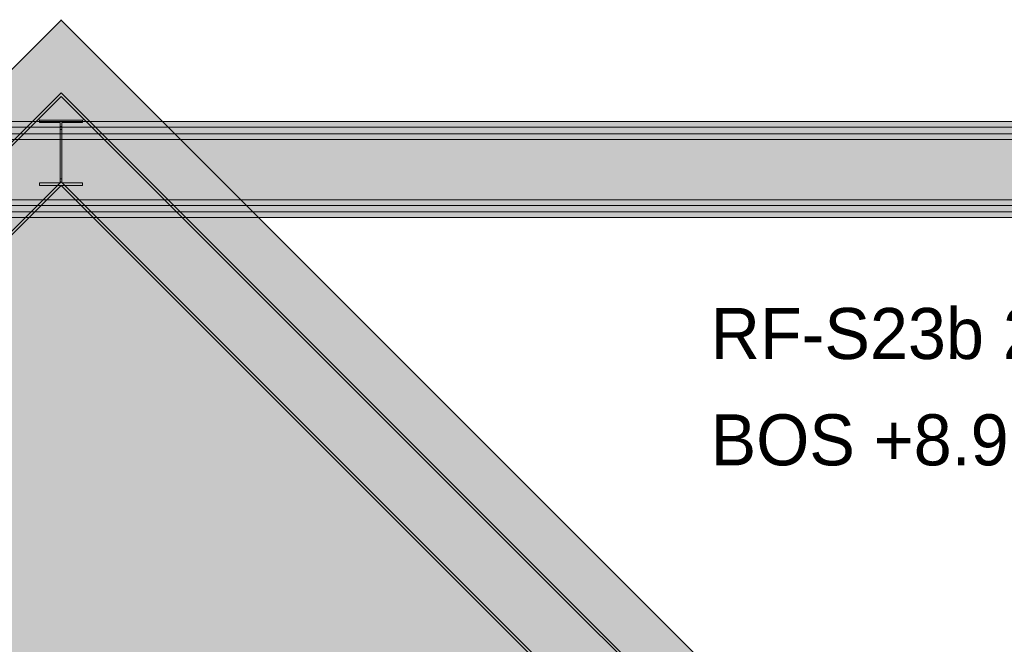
# Model space of a CAD drawing. Header units: millimetres. Extents: x -2119 to 20631, y -2973 to 10107.
# Tile 18 of 32: x 9349 to 12410, y 7865 to 9807. Entities that reach past the tile are written whole.
import ezdxf

# ---------------------------------------------------------------- set-up
doc = ezdxf.new("R2010")
doc.units = ezdxf.units.MM
for name, color, linetype in [('FILL-WHITE', 7, 'Continuous'), ('LINE-CORE', 7, 'Continuous'), ('TEXT-INK', 7, 'Continuous')]:
    doc.layers.add(name, color=color, linetype=linetype)

msp = doc.modelspace()

# ---------------------------------------------------------------- hatches: boundary and pattern name
at = {"layer": 'FILL-WHITE', "true_color": 0xffffff}
h = msp.add_hatch(color=256, dxfattribs=at)
h.dxf.hatch_style = 1
h.paths.add_polyline_path([(9478, 9805.3), (12447.3, 6836), (12447.3, 3557.6), (11696, 3557.6), (11696, 6275), (10662, 6275), (10662, 6350), (10651.9, 6511.1), (10621.7, 6669.4), (10571.9, 6822.2), (10503.4, 6967), (10417.4, 7101.2), (10315.4, 7222.6), (10199, 7329), (10070.3, 7418.7), (9931.4, 7490.1), (9784.8, 7541.9), (9633, 7573.4), (9478.5, 7584), (9324, 7573.4), (9172.2, 7541.9), (9025.6, 7490.1), (8886.8, 7418.7), (8758, 7329), (8641.6, 7222.6), (8539.6, 7101.2), (8453.6, 6967), (8385.1, 6822.2), (8335.3, 6669.4), (8305.1, 6511.1), (8295, 6350), (8295, 6275), (7261, 6275), (7261, 3557.6), (6508.8, 3557.6), (6508.8, 6836.1)])
h = msp.add_hatch(color=256, dxfattribs=at)
h.dxf.hatch_style = 1
h.paths.add_polyline_path([(9478, 9805.3), (12447.3, 6836), (12447.3, 3557.6), (11696, 3557.6), (11696, 6275), (10662, 6275), (10662, 6350), (10651.9, 6511.1), (10621.7, 6669.4), (10571.9, 6822.2), (10503.4, 6967), (10417.4, 7101.2), (10315.4, 7222.6), (10199, 7329), (10070.3, 7418.7), (9931.4, 7490.1), (9784.8, 7541.9), (9633, 7573.4), (9478.5, 7584), (9324, 7573.4), (9172.2, 7541.9), (9025.6, 7490.1), (8886.8, 7418.7), (8758, 7329), (8641.6, 7222.6), (8539.6, 7101.2), (8453.6, 6967), (8385.1, 6822.2), (8335.3, 6669.4), (8305.1, 6511.1), (8295, 6350), (8295, 6275), (7261, 6275), (7261, 3557.6), (6508.8, 3557.6), (6508.8, 6836.1)])
h = msp.add_hatch(color=256, dxfattribs=at)
h.dxf.hatch_style = 1
h.paths.add_polyline_path([(9477.5, 9806.8), (9477.5, 9806.8), (9477.5, 9806.8), (9477.5, 9806.8), (9477.5, 9806.8), (9477.5, 9806.8), (9477.6, 9806.8), (9477.6, 9806.8), (9477.6, 9806.8), (9477.6, 9806.8), (9477.6, 9806.9), (9477.6, 9806.9), (9477.6, 9806.9), (9477.6, 9806.9), (9477.7, 9806.9), (9477.7, 9806.9), (9477.9, 9806.9), (9477.9, 9806.9), (9477.9, 9806.9), (9477.9, 9806.9), (9478, 9806.9), (9478, 9806.9), (9478.1, 9806.9), (9478.1, 9806.9), (9478.1, 9806.9), (9478.1, 9806.9), (9478.3, 9806.9), (9478.3, 9806.9), (9478.4, 9806.9), (9478.4, 9806.9), (9478.4, 9806.8), (9478.4, 9806.8), (9478.5, 9806.8), (9478.5, 9806.8), (9478.5, 9806.8), (9478.5, 9806.8), (9478.5, 9806.8), (9478.5, 9806.8), (9478, 9805.3)])
h = msp.add_hatch(color=256, dxfattribs=at)
h.dxf.hatch_style = 1
h.paths.add_polyline_path([(9477.5, 9806.8), (9477.5, 9806.8), (9477.5, 9806.8), (9477.5, 9806.8), (9477.5, 9806.8), (9477.5, 9806.8), (9477.6, 9806.8), (9477.6, 9806.8), (9477.6, 9806.8), (9477.6, 9806.8), (9477.6, 9806.9), (9477.6, 9806.9), (9477.6, 9806.9), (9477.6, 9806.9), (9477.7, 9806.9), (9477.7, 9806.9), (9477.9, 9806.9), (9477.9, 9806.9), (9477.9, 9806.9), (9477.9, 9806.9), (9478, 9806.9), (9478, 9806.9), (9478.1, 9806.9), (9478.1, 9806.9), (9478.1, 9806.9), (9478.1, 9806.9), (9478.3, 9806.9), (9478.3, 9806.9), (9478.4, 9806.9), (9478.4, 9806.9), (9478.4, 9806.8), (9478.4, 9806.8), (9478.5, 9806.8), (9478.5, 9806.8), (9478.5, 9806.8), (9478.5, 9806.8), (9478.5, 9806.8), (9478.5, 9806.8), (9478, 9805.3)])
h = msp.add_hatch(color=256, dxfattribs=at)
h.dxf.hatch_style = 1
h.paths.add_polyline_path([(6471.3, 6572.5), (9478, 9579.2), (12840.7, 6216.5), (12835.2, 6211), (9478, 9568.1), (6476.8, 6567), (6471.3, 6572.5)])
h = msp.add_hatch(color=256, dxfattribs=at)
h.dxf.hatch_style = 1
h.paths.add_polyline_path([(6471.3, 6572.5), (9478, 9579.2), (12840.7, 6216.5), (12835.2, 6211), (9478, 9568.1), (6476.8, 6567), (6471.3, 6572.5)])
h = msp.add_hatch(color=256, dxfattribs=at)
h.dxf.hatch_style = 1
h.paths.add_polyline_path([(9478, 9568.1), (12835.2, 6211), (12835.2, 6211), (12702.5, 6078.3), (9478, 9302.8), (6609.5, 6434.3), (6476.8, 6567)])
h = msp.add_hatch(color=256, dxfattribs=at)
h.dxf.hatch_style = 1
h.paths.add_polyline_path([(9478, 9568.1), (12835.2, 6211), (12835.2, 6211), (12702.5, 6078.3), (9478, 9302.8), (6609.5, 6434.3), (6476.8, 6567)])
h = msp.add_hatch(color=256, dxfattribs=at)
h.dxf.hatch_style = 1
h.paths.add_polyline_path([(6372.5, 9490), (12583.5, 9490), (12583.5, 9490), (12583.5, 9472.7), (6372.5, 9472.7), (6372.5, 9472.7)])
h = msp.add_hatch(color=256, dxfattribs=at)
h.dxf.hatch_style = 1
h.paths.add_polyline_path([(6372.5, 9490), (12583.5, 9490), (12583.5, 9472.7), (6372.5, 9472.7)])
h = msp.add_hatch(color=256, dxfattribs=at)
h.dxf.hatch_style = 1
h.paths.add_polyline_path([(9409.8, 9495.2), (9409.8, 9495.2), (9411.4, 9495), (9409.8, 9495.1)])
h = msp.add_hatch(color=256, dxfattribs=at)
h.dxf.hatch_style = 1
h.paths.add_polyline_path([(9411.4, 9299.6), (9475.1, 9299.6), (9475.1, 9475), (9475.1, 9475), (9475.1, 9487.2), (9411.4, 9487.2), (9411.4, 9495), (9544.6, 9495), (9544.6, 9487.2), (9480.9, 9487.2), (9480.9, 9311.8), (9480.9, 9311.8), (9480.9, 9299.6), (9544.6, 9299.6), (9544.6, 9291.8), (9411.4, 9291.8)])
h = msp.add_hatch(color=256, dxfattribs=at)
h.dxf.hatch_style = 1
h.paths.add_polyline_path([(9544.6, 9495), (9544.6, 9487.2), (9480.9, 9487.2), (9480.9, 9466), (9480.9, 9466), (9480.9, 9299.6), (9544.6, 9299.6), (9544.6, 9291.8), (9411.4, 9291.8), (9411.4, 9299.6), (9475.1, 9299.6), (9475.1, 9487.2), (9411.4, 9487.2), (9411.4, 9495)])
h = msp.add_hatch(color=256, dxfattribs=at)
h.dxf.hatch_style = 1
h.paths.add_polyline_path([(9546.2, 9495.2), (9546.2, 9495.2), (9546.2, 9495.1), (9544.6, 9495), (9544.6, 9495)])
h = msp.add_hatch(color=256, dxfattribs=at)
h.dxf.hatch_style = 1
h.paths.add_polyline_path([(6372.5, 9472.7), (12583.5, 9472.7), (12583.5, 9472.7), (12583.5, 9247), (6372.5, 9247), (6372.5, 9247)])
h = msp.add_hatch(color=256, dxfattribs=at)
h.dxf.hatch_style = 1
h.paths.add_polyline_path([(6372.5, 9472.7), (12583.5, 9472.7), (12583.5, 9247), (12583.5, 9247), (6372.5, 9247), (6372.5, 9472.7)])
h = msp.add_hatch(color=256, dxfattribs=at)
h.dxf.hatch_style = 1
h.paths.add_polyline_path([(9475.1, 9299.6), (9475.1, 9466), (9475.1, 9466), (9480.9, 9466), (9480.9, 9299.6), (9544.6, 9299.6), (9544.6, 9291.8), (9411.4, 9291.8), (9411.4, 9299.6)])
h = msp.add_hatch(color=256, dxfattribs=at)
h.dxf.hatch_style = 1
h.paths.add_polyline_path([(9475.1, 9311.8), (9475.1, 9475), (9480.9, 9475), (9480.9, 9475), (9480.9, 9311.8), (9475.1, 9311.8)])
h = msp.add_hatch(color=256, dxfattribs=at)
h.dxf.hatch_style = 1
h.paths.add_polyline_path([(6372.5, 9452), (12583.5, 9452), (12583.5, 9452), (12583.5, 9434.7), (6372.5, 9434.7), (6372.5, 9434.7)])
h = msp.add_hatch(color=256, dxfattribs=at)
h.dxf.hatch_style = 1
h.paths.add_polyline_path([(6372.5, 9452), (12583.5, 9452), (12583.5, 9434.7), (6372.5, 9434.7)])
h = msp.add_hatch(color=256, dxfattribs=at)
h.dxf.hatch_style = 1
h.paths.add_polyline_path([(6372.5, 9434.7), (12583.5, 9434.7), (12583.5, 9434.7), (12583.5, 9209), (6372.5, 9209), (6372.5, 9209)])
h = msp.add_hatch(color=256, dxfattribs=at)
h.dxf.hatch_style = 1
h.paths.add_polyline_path([(6372.5, 9434.7), (12583.5, 9434.7), (12583.5, 9209), (12583.5, 9209), (6372.5, 9209), (6372.5, 9434.7)])
h = msp.add_hatch(color=256, dxfattribs=at)
h.dxf.hatch_style = 1
h.paths.add_polyline_path([(6609.5, 6434.3), (9478, 9302.8), (12702.5, 6078.3), (12697, 6072.8), (9478, 9291.8), (6615, 6428.8), (6609.5, 6434.3)])
h = msp.add_hatch(color=256, dxfattribs=at)
h.dxf.hatch_style = 1
h.paths.add_polyline_path([(6609.5, 6434.3), (9478, 9302.8), (12702.5, 6078.3), (12697, 6072.8), (9478, 9291.8), (6615, 6428.8), (6609.5, 6434.3)])
h = msp.add_hatch(color=256, dxfattribs=at)
h.dxf.hatch_style = 1
h.paths.add_polyline_path([(6372.5, 9247), (12583.5, 9247), (12583.5, 9247), (12583.5, 9229.7), (6372.5, 9229.7), (6372.5, 9229.7)])
h = msp.add_hatch(color=256, dxfattribs=at)
h.dxf.hatch_style = 1
h.paths.add_polyline_path([(6372.5, 9247), (12583.5, 9247), (12583.5, 9229.7), (6372.5, 9229.7)])
h = msp.add_hatch(color=256, dxfattribs=at)
h.dxf.hatch_style = 1
h.paths.add_polyline_path([(6372.5, 9209), (12583.5, 9209), (12583.5, 9209), (12583.5, 9191.7), (6372.5, 9191.7), (6372.5, 9191.7)])
h = msp.add_hatch(color=256, dxfattribs=at)
h.dxf.hatch_style = 1
h.paths.add_polyline_path([(6372.5, 9209), (12583.5, 9209), (12583.5, 9191.7), (6372.5, 9191.7)])

# ---------------------------------------------------------------- linework, layer by layer
at = {"layer": 'LINE-CORE', "lineweight": 5}
msp.add_lwpolyline([(6508.8, 3557.6), (6508.8, 6836.1), (9478, 9805.3), (12447.3, 6836)], dxfattribs=at)
msp.add_lwpolyline([(6508.8, 3557.6), (6508.8, 6836.1), (9478, 9805.3), (12447.3, 6836)], dxfattribs=at)
for points in [[(9477.5, 9806.8), (9477.5, 9806.8), (9477.5, 9806.8), (9477.5, 9806.8), (9477.5, 9806.8), (9477.5, 9806.8), (9477.6, 9806.8), (9477.6, 9806.8), (9477.6, 9806.8), (9477.6, 9806.8), (9477.6, 9806.9), (9477.6, 9806.9), (9477.6, 9806.9), (9477.6, 9806.9), (9477.7, 9806.9), (9477.7, 9806.9), (9477.9, 9806.9), (9477.9, 9806.9), (9477.9, 9806.9), (9477.9, 9806.9), (9478, 9806.9), (9478, 9806.9), (9478.1, 9806.9), (9478.1, 9806.9), (9478.1, 9806.9), (9478.1, 9806.9), (9478.3, 9806.9), (9478.3, 9806.9), (9478.4, 9806.9), (9478.4, 9806.9), (9478.4, 9806.8), (9478.4, 9806.8), (9478.5, 9806.8), (9478.5, 9806.8), (9478.5, 9806.8), (9478.5, 9806.8), (9478.5, 9806.8), (9478.5, 9806.8), (9478, 9805.3)], [(9477.5, 9806.8), (9477.5, 9806.8), (9477.5, 9806.8), (9477.5, 9806.8), (9477.5, 9806.8), (9477.5, 9806.8), (9477.6, 9806.8), (9477.6, 9806.8), (9477.6, 9806.8), (9477.6, 9806.8), (9477.6, 9806.9), (9477.6, 9806.9), (9477.6, 9806.9), (9477.6, 9806.9), (9477.7, 9806.9), (9477.7, 9806.9), (9477.9, 9806.9), (9477.9, 9806.9), (9477.9, 9806.9), (9477.9, 9806.9), (9478, 9806.9), (9478, 9806.9), (9478.1, 9806.9), (9478.1, 9806.9), (9478.1, 9806.9), (9478.1, 9806.9), (9478.3, 9806.9), (9478.3, 9806.9), (9478.4, 9806.9), (9478.4, 9806.9), (9478.4, 9806.8), (9478.4, 9806.8), (9478.5, 9806.8), (9478.5, 9806.8), (9478.5, 9806.8), (9478.5, 9806.8), (9478.5, 9806.8), (9478.5, 9806.8), (9478, 9805.3)], [(6471.3, 6572.5), (9478, 9579.2), (12840.7, 6216.5), (12835.2, 6211), (9478, 9568.1), (6476.8, 6567), (6471.3, 6572.5)], [(6471.3, 6572.5), (9478, 9579.2), (12840.7, 6216.5), (12835.2, 6211), (9478, 9568.1), (6476.8, 6567), (6471.3, 6572.5)], [(9478, 9568.1), (12835.2, 6211), (12835.2, 6211), (12702.5, 6078.3), (9478, 9302.8), (6609.5, 6434.3), (6476.8, 6567)], [(9478, 9568.1), (12835.2, 6211), (12835.2, 6211), (12702.5, 6078.3), (9478, 9302.8), (6609.5, 6434.3), (6476.8, 6567)], [(6372.5, 9490), (12583.5, 9490), (12583.5, 9490), (12583.5, 9472.7), (6372.5, 9472.7), (6372.5, 9472.7)], [(6372.5, 9490), (12583.5, 9490), (12583.5, 9472.7), (6372.5, 9472.7)], [(9409.8, 9495.2), (9409.8, 9495.2), (9411.4, 9495), (9409.8, 9495.1)], [(9411.4, 9299.6), (9475.1, 9299.6), (9475.1, 9475), (9475.1, 9475), (9475.1, 9487.2), (9411.4, 9487.2), (9411.4, 9495), (9544.6, 9495), (9544.6, 9487.2), (9480.9, 9487.2), (9480.9, 9311.8), (9480.9, 9311.8), (9480.9, 9299.6), (9544.6, 9299.6), (9544.6, 9291.8), (9411.4, 9291.8)], [(9544.6, 9495), (9544.6, 9487.2), (9480.9, 9487.2), (9480.9, 9466), (9480.9, 9466), (9480.9, 9299.6), (9544.6, 9299.6), (9544.6, 9291.8), (9411.4, 9291.8), (9411.4, 9299.6), (9475.1, 9299.6), (9475.1, 9487.2), (9411.4, 9487.2), (9411.4, 9495)], [(9546.2, 9495.2), (9546.2, 9495.2), (9546.2, 9495.1), (9544.6, 9495), (9544.6, 9495)], [(6372.5, 9472.7), (12583.5, 9472.7), (12583.5, 9472.7), (12583.5, 9247), (6372.5, 9247), (6372.5, 9247)], [(6372.5, 9472.7), (12583.5, 9472.7), (12583.5, 9247), (12583.5, 9247), (6372.5, 9247), (6372.5, 9472.7)], [(9475.1, 9299.6), (9475.1, 9466), (9475.1, 9466), (9480.9, 9466), (9480.9, 9299.6), (9544.6, 9299.6), (9544.6, 9291.8), (9411.4, 9291.8), (9411.4, 9299.6)], [(9475.1, 9311.8), (9475.1, 9475), (9480.9, 9475), (9480.9, 9475), (9480.9, 9311.8), (9475.1, 9311.8)], [(6372.5, 9452), (12583.5, 9452), (12583.5, 9452), (12583.5, 9434.7), (6372.5, 9434.7), (6372.5, 9434.7)], [(6372.5, 9452), (12583.5, 9452), (12583.5, 9434.7), (6372.5, 9434.7)], [(6372.5, 9434.7), (12583.5, 9434.7), (12583.5, 9434.7), (12583.5, 9209), (6372.5, 9209), (6372.5, 9209)], [(6372.5, 9434.7), (12583.5, 9434.7), (12583.5, 9209), (12583.5, 9209), (6372.5, 9209), (6372.5, 9434.7)], [(6609.5, 6434.3), (9478, 9302.8), (12702.5, 6078.3), (12697, 6072.8), (9478, 9291.8), (6615, 6428.8), (6609.5, 6434.3)], [(6609.5, 6434.3), (9478, 9302.8), (12702.5, 6078.3), (12697, 6072.8), (9478, 9291.8), (6615, 6428.8), (6609.5, 6434.3)], [(6372.5, 9247), (12583.5, 9247), (12583.5, 9247), (12583.5, 9229.7), (6372.5, 9229.7), (6372.5, 9229.7)], [(6372.5, 9247), (12583.5, 9247), (12583.5, 9229.7), (6372.5, 9229.7)], [(6372.5, 9209), (12583.5, 9209), (12583.5, 9209), (12583.5, 9191.7), (6372.5, 9191.7), (6372.5, 9191.7)], [(6372.5, 9209), (12583.5, 9209), (12583.5, 9191.7), (6372.5, 9191.7)]]:
    msp.add_lwpolyline(points, close=True, dxfattribs=at)

# ---------------------------------------------------------------- texts
at = {"layer": 'TEXT-INK'}
for s, p in [('RF-S23b 254X254X73 UC S355', (11497.3, 8751.9)), ('BOS +8.993 / TOS +9.247', (11497.3, 8421.2))]:
    msp.add_text(s, height=158.75, dxfattribs=at).set_placement(p)

doc.saveas('drawing.dxf')
